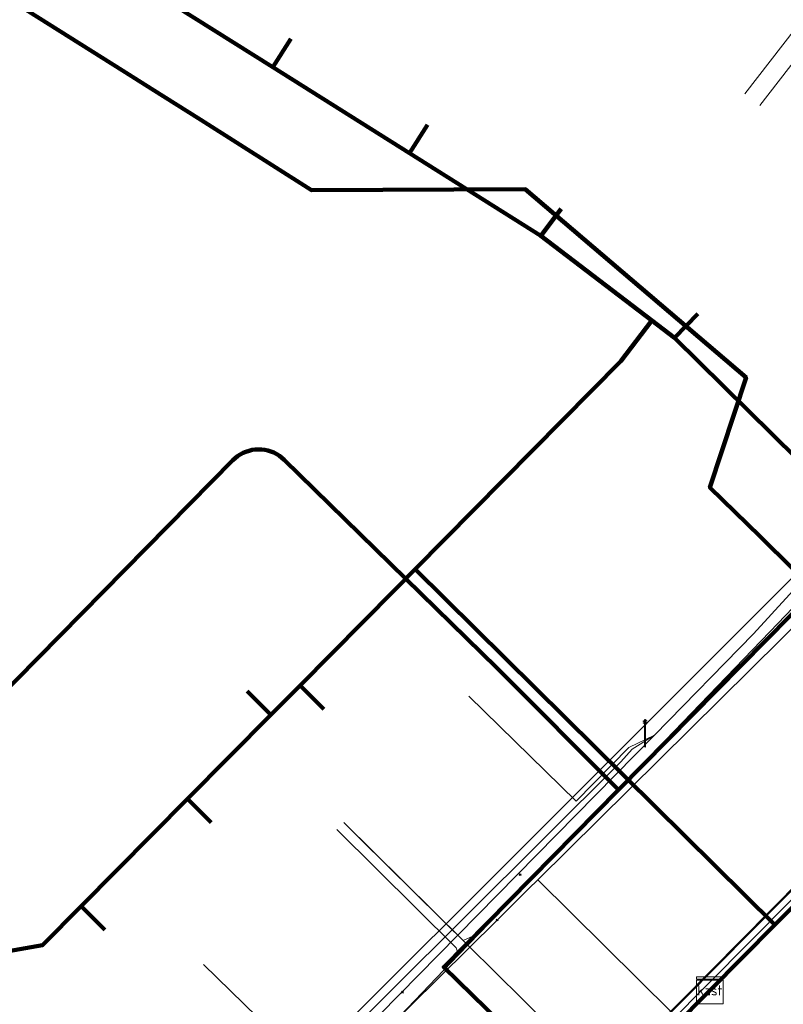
# Model space of a CAD drawing. Extents: x 152558 to 154479, y 462974 to 463683.
# Tile 88 of 256: x 153057 to 153080, y 463433 to 463463. Entities that reach past the tile are written whole.
import ezdxf
from ezdxf.enums import TextEntityAlignment as Align
from ezdxf.lldxf.tags import DXFTag

# ---------------------------------------------------------------- set-up
doc = ezdxf.new("R2010")
doc.units = 0
doc.header["$LTSCALE"] = 0.2
doc.layers.get('0').update_dxf_attribs({"linetype": 'CONTINUOUS'})
for name, color, linetype, lineweight in [('B-RO-KL-DATA_COAXIAAL_17_ZIGGO BV-G', 90, 'KL-DATA-N', 18), ('B-RO-KL-DATA_COAXIAAL_7_ZIGGO BV-G', 90, 'KL-DATA-N', 18), ('B-RO-KL-DATA_EUROFIBER NEDERLAND BV-G', 90, 'KL-DATA-N', 18), ('B-RO-KL-DATA_HULPSTUK_KPN BV-S', 90, 'CONTINUOUS', 25), ('B-RO-KL-DATA_HULPSTUK_REGGEFIBER OPERATOR BV-S', 90, 'CONTINUOUS', 25), ('B-RO-KL-DATA_HULPSTUK_ZIGGO BV-S', 90, 'CONTINUOUS', 25), ('B-RO-KL-DATA_KABELBED_KPN BV-G', 90, 'CONTINUOUS', 100), ('B-RO-KL-DATA_KABELBED_ZIGGO BV-G', 90, 'CONTINUOUS', 100), ('B-RO-KL-DATA_REGGEFIBER OPERATOR BV-G', 90, 'KL-DATA-N', 18), ('B-RO-KL-ET_LS_400 V_STEDIN NETBEHEER BV-G', 190, 'KL-LS-N', 18), ('B-RO-KL-ET_LS_GEMEENTE AMERSFOORT-S', 190, 'CONTINUOUS', 25), ('B-RO-KL-GAS_LD_ASBESTCEMENT_124_0.1 BAR_STEDIN NETBEHEER BV-G', 50, 'KL-GAS-LD-N', 18), ('B-RO-KL-GAS_LD_KOPER_22_0.1 BAR_STEDIN NETBEHEER BV-G', 50, 'KL-GAS-LD-N', 18), ('B-RO-KL-GAS_LD_PVC_63_0.1 BAR_STEDIN NETBEHEER BV-G', 50, 'KL-GAS-LD-N', 18), ('B-RO-KL-WATER_100_VITENS-G', 170, 'KL-WATER-N', 18), ('B-RO-KL-WATER_HULPSTUK_VITENS-S', 170, 'CONTINUOUS', 25)]:
    doc.layers.add(name, color=color, linetype=linetype, lineweight=lineweight)
doc.styles.add('NLCS-ISO', font='NLCS-ISO.ttf')
tags = doc.linetypes.add('KL-DATA-N', pattern='A,4,-1,[101,NLCS.SHX,S=0.5,R=0,X=0,Y=0],-1,4,-1,["D",Standard,S=1,R=0,X=-0.25,Y=-0.5],-1.5', length=12.5).pattern_tags.tags
tags[18] = DXFTag(74, 10)
tags = doc.linetypes.add('KL-GAS-LD-N', pattern='A,4,-1,[69,NLCS.SHX,S=0.5,R=0,X=0,Y=0],-1,4,-1,["L",Standard,S=1,R=0,X=0.25,Y=-0.5],-2', length=13).pattern_tags.tags
tags[18] = DXFTag(74, 10)
tags = doc.linetypes.add('KL-LS-N', pattern='A,4,-1,[103,NLCS.SHX,S=0.75,R=0,X=0,Y=0],-1,4,-1,["L",Standard,S=1,R=0,X=0,Y=-0.5],-2', length=13).pattern_tags.tags
tags[18] = DXFTag(74, 10)
doc.linetypes.add('KL-WATER-N', pattern='A,7,-0.5,[168,NLCS.SHX,S=0.75,R=0,X=0.75,Y=0],-2', length=9.5)

# ---------------------------------------------------------------- blocks, each defined once
blk = doc.blocks.new('SKL-WTB_HULP_KAST-SO')
at = {"color": 0, "linetype": 'ByBlock', "lineweight": 18}
for points in [[(-2, 2), (2, 2), (2, 1.68), (-2, 1.68)], [(-2, 1.52), (2, 1.52), (2, -2), (-2, -2)]]:
    blk.add_lwpolyline(points, close=True, dxfattribs=at)
at = {"color": 0, "linetype": 'ByBlock', "lineweight": 18, "style": 'NLCS-ISO'}
blk.add_text('kast', height=1.5, dxfattribs=at).set_placement((0, 0), align=Align.MIDDLE_CENTER)
at = {"color": 0, "linetype": 'ByBlock', "lineweight": 18, "style": 'NLCS-ISO', "flags": 1}
for tag, p in [('TYPE', (2.5, 0)), ('LABEL', (2.5, -1.5)), ('OMSCHRIJVING', (2.5, -3))]:
    blk.add_attdef(tag, p, '', height=1, dxfattribs=at)
blk = doc.blocks.new('SKL-WTB_HULP_OVERIG-SO')
at = {"color": 0, "linetype": 'ByBlock', "lineweight": 18}
for points in [[(-0.14, 0.14), (0.14, -0.14)], [(0.14, 0.14), (-0.14, -0.14)]]:
    blk.add_lwpolyline(points, dxfattribs=at)
at = {"color": 0, "linetype": 'ByBlock', "lineweight": 18, "style": 'NLCS-ISO', "flags": 1}
for tag, p in [('TYPE', (1.5, 0)), ('LABEL', (1.5, -1.5)), ('OMSCHRIJVING', (1.5, -3))]:
    blk.add_attdef(tag, p, '', height=1, dxfattribs=at)
blk = doc.blocks.new('SKL-ET_LS_MAST-SO')
for p, q in [((-0.05, 2.07), (0.05, 2.07)), ((-0.05, -2), (0.05, -2))]:
    blk.add_line(p, q)
for points in [[(-0.18, 1.76), (-0.22, 1.76), (-0.22, 1.84), (-0.18, 1.84), (-0.18, 1.79)], [(-0.18, 1.49), (-0.22, 1.49), (-0.22, 1.57), (-0.18, 1.57), (-0.18, 1.52)], [(-0.18, 1.79), (-0.05, 1.79)], [(-0.18, 1.76), (-0.05, 1.76)], [(-0.18, 1.52), (-0.05, 1.52)], [(-0.18, 1.49), (-0.05, 1.49)], [(-0.05, -2), (-0.05, 2.07)], [(0.05, -2), (0.05, 2.07)], [(0.18, 1.92), (0.05, 1.92)], [(0.18, 1.89), (0.05, 1.89)], [(0.18, 1.66), (0.05, 1.66)], [(0.18, 1.63), (0.05, 1.63)], [(0.18, 1.89), (0.22, 1.89), (0.22, 1.97), (0.18, 1.97), (0.18, 1.92)], [(0.18, 1.63), (0.22, 1.63), (0.22, 1.71), (0.18, 1.71), (0.18, 1.66)], [(0.18, 1.39), (0.05, 1.39)], [(0.18, 1.36), (0.05, 1.36)], [(0.18, 1.36), (0.22, 1.36), (0.22, 1.44), (0.18, 1.44), (0.18, 1.39)]]:
    blk.add_lwpolyline(points)

msp = doc.modelspace()

# ---------------------------------------------------------------- linework, layer by layer
at = {"layer": 'B-RO-KL-DATA_COAXIAAL_17_ZIGGO BV-G', "flags": 128}
for points in [[(153089.958, 463458.019), (153095.745, 463452.316), (153089.236, 463445.749), (153086.566, 463443.055), (153085.721, 463442.202), (153085.213, 463441.69), (153079.383, 463435.807), (153077.448, 463433.855), (153073.084, 463429.451), (153071.799, 463428.155), (153068.317, 463424.642), (153065.33, 463421.629), (153063.256, 463419.536), (153062.746, 463419.112), (153061.785, 463418.312), (153060.11, 463417.391), (153058.29, 463416.806), (153056.391, 463416.577), (153054.484, 463416.715), (153050.257, 463417.43), (153049.39, 463417.577), (153046.204, 463418.116), (153043.555, 463418.565), (153041.179, 463418.967), (153037.56, 463419.579), (153037.29, 463419.625), (153032.265, 463420.475), (153031.233, 463420.65), (153026.208, 463421.5), (153023.187, 463422.011), (153022.155, 463422.186), (153019.133, 463422.697), (153017.129, 463423.036), (153013.241, 463423.694), (153009.188, 463424.38), (153006.166, 463424.891), (153004.163, 463425.23), (153003.478, 463425.346), (153002.757, 463425.467), (153002.145, 463424.729)], [(153089.958, 463458.019), (153095.745, 463452.316), (153089.236, 463445.749), (153086.566, 463443.055), (153085.721, 463442.202), (153085.213, 463441.69), (153079.383, 463435.807), (153077.448, 463433.855)]]:
    msp.add_lwpolyline(points, dxfattribs=at)
at = {"layer": 'B-RO-KL-DATA_COAXIAAL_7_ZIGGO BV-G', "flags": 128}
for points in [[(153077.448, 463433.855), (153079.383, 463435.807), (153073.116, 463442.003), (153068.679, 463446.39), (153074.8, 463452.58), (153075.723, 463453.787), (153072.418, 463456.315), (153068.511, 463458.77), (153064.444, 463461.326), (153059.466, 463464.454), (153059.093, 463464.689), (153054.877, 463467.338), (153051.239, 463469.624), (153047.986, 463471.668), (153048.518, 463472.515)], [(153077.448, 463433.855), (153079.383, 463435.807), (153073.116, 463442.003), (153068.679, 463446.39), (153074.8, 463452.58), (153075.723, 463453.787), (153072.418, 463456.315), (153068.511, 463458.77), (153064.444, 463461.326), (153059.466, 463464.454), (153059.093, 463464.689), (153054.877, 463467.338), (153051.239, 463469.624), (153051.771, 463470.471)], [(153077.448, 463433.855), (153079.383, 463435.807), (153073.116, 463442.003), (153068.679, 463446.39), (153074.8, 463452.58), (153075.723, 463453.787), (153072.418, 463456.315), (153068.511, 463458.77), (153064.444, 463461.326), (153059.466, 463464.454), (153059.093, 463464.689), (153054.877, 463467.338), (153055.41, 463468.184)], [(153077.448, 463433.855), (153079.383, 463435.807), (153073.116, 463442.003), (153068.679, 463446.39), (153074.8, 463452.58), (153075.723, 463453.787), (153072.418, 463456.315), (153068.511, 463458.77), (153064.444, 463461.326), (153059.466, 463464.454), (153059.093, 463464.689), (153059.625, 463465.535)], [(153077.448, 463433.855), (153079.383, 463435.807), (153073.116, 463442.003), (153068.679, 463446.39), (153074.8, 463452.58), (153075.723, 463453.787), (153072.418, 463456.315), (153068.511, 463458.77), (153064.444, 463461.326), (153064.976, 463462.173)], [(153077.448, 463433.855), (153079.383, 463435.807), (153073.116, 463442.003), (153068.679, 463446.39), (153074.8, 463452.58), (153075.723, 463453.787), (153072.418, 463456.315), (153068.511, 463458.77), (153069.043, 463459.617)], [(153077.448, 463433.855), (153079.383, 463435.807), (153073.116, 463442.003), (153068.679, 463446.39), (153074.8, 463452.58), (153075.723, 463453.787), (153072.418, 463456.315), (153073.026, 463457.109)], [(153077.448, 463433.855), (153079.383, 463435.807), (153073.116, 463442.003), (153068.679, 463446.39), (153074.8, 463452.58), (153075.723, 463453.787), (153076.393, 463453.274), (153077.095, 463453.986)], [(153081.477, 463449.668), (153080.775, 463448.956), (153076.393, 463453.274), (153075.723, 463453.787), (153074.8, 463452.58), (153068.679, 463446.39), (153073.116, 463442.003), (153079.383, 463435.807), (153077.448, 463433.855)], [(153038.631, 463434.574), (153038.797, 463435.56), (153044.962, 463434.517), (153049.428, 463433.761), (153050.815, 463434.006), (153057.582, 463435.201), (153058.734, 463436.363), (153061.898, 463439.553), (153064.384, 463442.059), (153065.25, 463442.932), (153068.058, 463445.762), (153068.679, 463446.39), (153073.116, 463442.003), (153079.383, 463435.807), (153077.448, 463433.855)], [(153044.795, 463433.531), (153044.962, 463434.517), (153049.428, 463433.761), (153050.815, 463434.006), (153057.582, 463435.201), (153058.734, 463436.363), (153061.898, 463439.553), (153064.384, 463442.059), (153065.25, 463442.932), (153068.058, 463445.762), (153068.679, 463446.39), (153073.116, 463442.003), (153079.383, 463435.807), (153077.448, 463433.855)], [(153077.448, 463433.855), (153079.383, 463435.807), (153073.116, 463442.003), (153068.679, 463446.39), (153068.058, 463445.762), (153065.25, 463442.932), (153064.384, 463442.059), (153061.898, 463439.553), (153058.734, 463436.363), (153057.582, 463435.201), (153050.815, 463434.006), (153050.989, 463433.021)], [(153077.448, 463433.855), (153079.383, 463435.807), (153073.116, 463442.003), (153068.679, 463446.39), (153068.058, 463445.762), (153065.25, 463442.932), (153064.384, 463442.059), (153061.898, 463439.553), (153058.734, 463436.363), (153059.444, 463435.658)], [(153077.448, 463433.855), (153079.383, 463435.807), (153073.116, 463442.003), (153068.679, 463446.39), (153068.058, 463445.762), (153065.25, 463442.932), (153064.384, 463442.059), (153061.898, 463439.553), (153062.608, 463438.848)], [(153077.448, 463433.855), (153079.383, 463435.807), (153073.116, 463442.003), (153068.679, 463446.39), (153068.058, 463445.762), (153065.25, 463442.932), (153064.384, 463442.059), (153063.674, 463442.764)], [(153077.448, 463433.855), (153079.383, 463435.807), (153073.116, 463442.003), (153068.679, 463446.39), (153068.058, 463445.762), (153065.25, 463442.932), (153065.96, 463442.227)], [(153077.448, 463433.855), (153079.383, 463435.807), (153085.213, 463441.69), (153085.721, 463442.202), (153086.566, 463443.055), (153089.236, 463445.749), (153089.678, 463445.31)], [(153077.448, 463433.855), (153079.383, 463435.807), (153085.213, 463441.69), (153085.616, 463441.283)], [(153077.448, 463433.855), (153079.383, 463435.807), (153085.213, 463441.69), (153085.616, 463441.283)], [(153077.448, 463433.855), (153079.383, 463435.807), (153085.213, 463441.69), (153085.616, 463441.283)], [(153077.448, 463433.855), (153079.383, 463435.807), (153085.213, 463441.69), (153085.616, 463441.283)], [(153093.809, 463430.047), (153092.807, 463429.688), (153091.942, 463432.101), (153091.783, 463432.545), (153092.58, 463432.831), (153092.421, 463433.273), (153091.779, 463435.062), (153090.9, 463435.953), (153090.554, 463436.303), (153090.549, 463436.308), (153089.954, 463436.908), (153086.461, 463440.431), (153085.616, 463441.283), (153085.213, 463441.69), (153079.383, 463435.807), (153077.448, 463433.855)], [(153077.448, 463433.855), (153079.383, 463435.807), (153085.213, 463441.69), (153085.616, 463441.283)], [(153077.448, 463433.855), (153079.383, 463435.807), (153085.213, 463441.69), (153085.616, 463441.283)], [(153077.448, 463433.855), (153079.383, 463435.807), (153085.213, 463441.69), (153085.616, 463441.283)], [(153077.448, 463433.855), (153079.383, 463435.807), (153085.213, 463441.69), (153085.616, 463441.283)], [(153077.448, 463433.855), (153079.383, 463435.807), (153085.213, 463441.69), (153085.616, 463441.283)], [(153077.448, 463433.855), (153079.383, 463435.807), (153085.213, 463441.69), (153085.616, 463441.283)], [(153048.392, 463407.086), (153048.559, 463408.072), (153044.548, 463408.752), (153039.877, 463409.543), (153036.147, 463410.175), (153031.027, 463411.043), (153026.51, 463411.808), (153021.589, 463412.642), (153017.415, 463413.349), (153013.087, 463414.082), (153008.483, 463414.862), (153004.682, 463415.506), (153001.893, 463415.979), (153002.727, 463420.909), (153002.827, 463421.501), (153003.478, 463425.346), (153004.163, 463425.23), (153006.166, 463424.891), (153009.188, 463424.38), (153013.241, 463423.694), (153017.129, 463423.036), (153019.133, 463422.697), (153022.155, 463422.186), (153023.187, 463422.011), (153026.208, 463421.5), (153031.233, 463420.65), (153032.265, 463420.475), (153037.29, 463419.625), (153037.56, 463419.579), (153041.179, 463418.967), (153043.555, 463418.565), (153046.204, 463418.116), (153049.39, 463417.577), (153050.257, 463417.43), (153054.484, 463416.715), (153056.391, 463416.577), (153058.29, 463416.806), (153060.11, 463417.391), (153061.785, 463418.312), (153062.746, 463419.112), (153063.256, 463419.536), (153065.33, 463421.629), (153068.317, 463424.642), (153071.799, 463428.155), (153073.084, 463429.451), (153077.448, 463433.855)], [(153055.109, 463406.925), (153055.276, 463407.911), (153060.755, 463406.984), (153062.552, 463406.68), (153065.107, 463409.259), (153068.686, 463412.871), (153071.549, 463415.76), (153074.331, 463418.567), (153077.846, 463422.114), (153079.155, 463423.435), (153074.5, 463428.048), (153073.084, 463429.451), (153077.448, 463433.855)], [(153077.448, 463433.855), (153073.084, 463429.451), (153074.5, 463428.048), (153079.155, 463423.435), (153077.846, 463422.114), (153074.331, 463418.567), (153071.549, 463415.76), (153068.686, 463412.871), (153065.107, 463409.259), (153062.552, 463406.68), (153060.755, 463406.984), (153060.588, 463405.998)], [(153077.448, 463433.855), (153073.084, 463429.451), (153074.5, 463428.048), (153079.155, 463423.435), (153077.846, 463422.114), (153074.331, 463418.567), (153071.549, 463415.76), (153068.686, 463412.871), (153065.107, 463409.259), (153065.818, 463408.555)], [(153077.448, 463433.855), (153073.084, 463429.451), (153074.5, 463428.048), (153079.155, 463423.435), (153077.846, 463422.114), (153074.331, 463418.567), (153071.549, 463415.76), (153068.686, 463412.871), (153069.397, 463412.166)], [(153077.448, 463433.855), (153073.084, 463429.451), (153074.5, 463428.048), (153079.155, 463423.435), (153077.846, 463422.114), (153074.331, 463418.567), (153071.549, 463415.76), (153072.26, 463415.055)], [(153077.448, 463433.855), (153073.084, 463429.451), (153074.5, 463428.048), (153079.155, 463423.435), (153077.846, 463422.114), (153074.331, 463418.567), (153075.042, 463417.863)], [(153077.448, 463433.855), (153073.084, 463429.451), (153074.5, 463428.048), (153079.155, 463423.435), (153077.846, 463422.114), (153078.556, 463421.41)]]:
    msp.add_lwpolyline(points, dxfattribs=at)
at = {"layer": 'B-RO-KL-DATA_EUROFIBER NEDERLAND BV-G', "flags": 128}
for points in [[(152571.462, 463494.696), (152614, 463485.4), (152615.1, 463482.7), (152678.5, 463464.8), (152679.7, 463464.8), (152685.6, 463462.8), (152698, 463459.2), (152703.7, 463457.3), (152720.1, 463452.4), (152731.7, 463448.8), (152732.3, 463448.7), (152740.2, 463446.1), (152747.8, 463444.1), (152751.2, 463443), (152751.7, 463443.2), (152755.2, 463454.3), (152761, 463474.3), (152761.9, 463477.7), (152762.9, 463480.9), (152763.8, 463484.5), (152767, 463494.7), (152767.9, 463498.1), (152771.4, 463509.8), (152772.7, 463513.8), (152773, 463514.2), (152773.3, 463514.3), (152777.9, 463512.9), (152778.3, 463513.1), (152778.7, 463514.1), (152780, 463518.5), (152780.5, 463519), (152783.3, 463520.1), (152784, 463520), (152812.4, 463511.4), (152827.7, 463506.6), (152828.9, 463505.7), (152831, 463500.9), (152829.3, 463495.1), (152829.5, 463494.3), (152830.2, 463493.2), (152831.6, 463490.5), (152832.5, 463489.4), (152849.6, 463484.1), (152851.2, 463483.7), (152861.1, 463480.6), (152863.2, 463479.8), (152867, 463476.5), (152873.3, 463475), (152874.7, 463474.9), (152876.8, 463474.9), (152881.9, 463474), (152891.4, 463471.3), (152897.6, 463470.1), (152916, 463466.8), (152936.3, 463462.9), (152942.5, 463461), (152953.3, 463457.5), (152965.2, 463453.3), (152966.3, 463453.1), (152970.6, 463451.7), (152972.3, 463451), (152973.1, 463450), (152970.9, 463430.7), (152971.4, 463430.6), (152977.2, 463429.9), (152982.1, 463429), (152996.4, 463426.6), (153020, 463422.8), (153038, 463419.8), (153049.2, 463418), (153058.3, 463416.6), (153059.7, 463417.6), (153063.1, 463420.1), (153066.7, 463423.6), (153085.6, 463442.6), (153093.4, 463450.7), (153096, 463452.3), (153099.1, 463449.1), (153103.8, 463442.4), (153107.1, 463435.7), (153107.4, 463434.8), (153109.9, 463428.3), (153112, 463421.3), (153112.9, 463413.6), (153112.9, 463407.3), (153113.3, 463406.2), (153113.1, 463402.8), (153112.1, 463396.3), (153110.6, 463390.3), (153110.2, 463388.1), (153111.1, 463387.4), (153112.3, 463387), (153118.7, 463385.3), (153121.5, 463384.9)], [(152936.5, 463462.8), (152942.5, 463461), (152953.3, 463457.5), (152965.2, 463453.3), (152966.3, 463453.1), (152970.6, 463451.7), (152972.3, 463451), (152973.1, 463450), (152972.4, 463444.2), (152970.9, 463430.7), (152971.4, 463430.6), (152975.4, 463430.1), (152977.2, 463429.9), (152982.1, 463429), (152996.4, 463426.6), (153014, 463423.8), (153020, 463422.8), (153038, 463419.8), (153049.2, 463418), (153055.9, 463417), (153058.3, 463416.6), (153059.7, 463417.6), (153063.1, 463420.1), (153066.7, 463423.6), (153075.7, 463432.6), (153085.6, 463442.6), (153093.4, 463450.7), (153096, 463452.3), (153099.1, 463449.1), (153103.5, 463442.9), (153103.8, 463442.4), (153107.1, 463435.7), (153107.4, 463434.8), (153109.9, 463428.3), (153112, 463421.3), (153112.9, 463413.6), (153112.9, 463411.3), (153112.9, 463407.3), (153113.3, 463406.2), (153113.1, 463402.8), (153112.9, 463401.5), (153112.1, 463396.3), (153110.6, 463390.3), (153110.2, 463388.1), (153111.1, 463387.4), (153112.3, 463387), (153117.1, 463385.7), (153118.7, 463385.3), (153121.5, 463384.9)]]:
    msp.add_lwpolyline(points, dxfattribs=at)
at = {"layer": 'B-RO-KL-DATA_KABELBED_KPN BV-G', "flags": 128}
for points in [[(153048.025, 463468.739), (153059.961, 463461.234)], [(153059.961, 463461.234), (153060.341, 463460.994)], [(153060.341, 463460.994), (153060.828, 463460.688)], [(153060.828, 463460.688), (153062.297, 463459.766), (153065.594, 463457.668), (153071.951, 463457.698), (153078.527, 463452.091), (153077.451, 463448.817), (153078.947, 463447.358), (153079.915, 463446.404)], [(153055.521, 463441.795), (153063.247, 463449.632), (153063.316, 463449.696), (153063.391, 463449.754), (153063.47, 463449.806), (153063.554, 463449.85), (153063.641, 463449.887), (153063.731, 463449.916), (153063.823, 463449.937), (153063.917, 463449.95), (153064.011, 463449.955), (153064.106, 463449.952), (153064.2, 463449.94), (153064.292, 463449.921), (153064.383, 463449.893), (153064.47, 463449.858), (153064.555, 463449.815), (153064.635, 463449.765), (153064.711, 463449.708), (153064.781, 463449.645), (153071.103, 463443.454), (153074.734, 463439.826)], [(153080.577, 463445.747), (153074.734, 463439.825)], [(153074.734, 463439.825), (153069.53, 463434.551), (153077.124, 463427.136), (153082.846, 463421.475), (153082.314, 463420.982)]]:
    msp.add_lwpolyline(points, dxfattribs=at)
at = {"layer": 'B-RO-KL-DATA_KABELBED_ZIGGO BV-G', "flags": 128}
for points in [[(153064.444, 463461.326), (153059.093, 463464.689)], [(153064.444, 463461.326), (153064.976, 463462.173)], [(153068.511, 463458.77), (153064.444, 463461.326)], [(153068.511, 463458.77), (153069.043, 463459.617)], [(153072.418, 463456.315), (153068.511, 463458.77)], [(153072.418, 463456.315), (153073.026, 463457.109)], [(153075.723, 463453.787), (153072.418, 463456.315)], [(153074.8, 463452.58), (153075.723, 463453.787)], [(153076.393, 463453.274), (153075.723, 463453.787)], [(153076.393, 463453.274), (153077.095, 463453.986)], [(153081.477, 463449.668), (153080.775, 463448.956), (153076.393, 463453.274)], [(153068.679, 463446.39), (153074.8, 463452.58)], [(153068.058, 463445.762), (153068.679, 463446.39)], [(153068.679, 463446.39), (153079.383, 463435.807)], [(153065.25, 463442.932), (153068.058, 463445.762)], [(153064.384, 463442.059), (153065.25, 463442.932)], [(153065.25, 463442.932), (153065.96, 463442.227)], [(153063.674, 463442.764), (153064.384, 463442.059)], [(153061.898, 463439.553), (153064.384, 463442.059)], [(153085.213, 463441.69), (153079.383, 463435.807)], [(153058.734, 463436.363), (153061.898, 463439.553)], [(153061.898, 463439.553), (153062.608, 463438.848)], [(153050.815, 463434.006), (153057.582, 463435.201), (153058.734, 463436.363)], [(153058.734, 463436.363), (153059.444, 463435.658)], [(153079.383, 463435.807), (153077.448, 463433.855)], [(153077.448, 463433.855), (153073.084, 463429.451)]]:
    msp.add_lwpolyline(points, dxfattribs=at)
at = {"layer": 'B-RO-KL-DATA_REGGEFIBER OPERATOR BV-G', "flags": 128}
for points in [[(152829.869, 463526.12), (152831.488, 463525.4), (152832.122, 463524.819), (152832.543, 463524.465), (152832.827, 463523.923), (152832.829, 463523.063), (152830.408, 463514.407), (152829.119, 463511.38), (152828.623, 463509.999), (152827.817, 463506.864), (152827.702, 463506.587), (152828.928, 463505.685), (152830.954, 463500.893), (152830.56, 463499.357), (152829.265, 463495.066), (152829.483, 463494.349), (152830.154, 463493.152), (152831.575, 463490.473), (152832.213, 463489.734), (152832.543, 463489.443), (152841.218, 463486.779), (152841.666, 463486.614), (152849.617, 463484.149), (152861.117, 463480.57), (152863.233, 463479.848), (152864.067, 463478.982), (152866.556, 463476.86), (152867.025, 463476.476), (152873.347, 463474.963), (152874.723, 463474.861), (152876.826, 463474.903), (152879.116, 463474.523), (152881.884, 463473.956), (152886.485, 463472.754), (152890.835, 463471.518), (152891.443, 463471.289), (152897.607, 463470.079), (152906.664, 463468.479), (152916.044, 463466.809), (152924.14, 463465.167), (152932.324, 463463.605), (152936.267, 463462.922), (152942.479, 463461.022), (152953.275, 463457.463), (152965.214, 463453.343), (152966.286, 463453.145), (152970.614, 463451.703), (152972.043, 463451.075), (152973.079, 463450.04), (152972.422, 463444.249), (152970.913, 463430.665), (152971.397, 463430.636), (152975.421, 463430.131), (152977.233, 463429.872), (152978.917, 463429.569), (152979.483, 463429.47), (152983.157, 463428.857), (152996.428, 463426.649), (153013.999, 463423.805), (153020.003, 463422.786), (153038.022, 463419.826), (153049.211, 463418.019), (153055.896, 463416.964), (153058.292, 463416.647), (153059.739, 463417.607), (153063.097, 463420.059), (153066.652, 463423.589), (153075.688, 463432.635), (153085.555, 463442.598), (153093.411, 463450.749), (153096.581, 463452.576)], [(152982.255, 463488.436), (152981.72, 463487.934), (152988.344, 463486.001), (152985.267, 463474.068), (152981.969, 463461.447), (152981.605, 463459.9), (152979.544, 463449.652), (152978.921, 463444.426), (152978.066, 463437.444), (152978.023, 463436.585), (152978.769, 463436.182), (152981.895, 463435.911), (152997.672, 463433.165), (152998.379, 463437.132), (152999.366, 463437.61), (153017.206, 463434.689), (153025.889, 463433.224), (153035.057, 463431.464), (153035.505, 463431.224), (153034.919, 463426.394), (153040.262, 463425.562), (153045.604, 463424.728), (153050.947, 463423.894), (153056.289, 463423.059), (153058.998, 463424.366), (153061.772, 463427.182), (153075.799, 463441.453), (153078.748, 463444.469), (153085.924, 463452.306), (153087.639, 463453.631), (153089.199, 463455.054), (153092.742, 463456.937)], [(153078.489, 463460.533), (153081.815, 463464.832), (153081.999, 463465.118), (153082.483, 463464.794), (153088.387, 463460.915), (153090.698, 463459.385)], [(153078.934, 463460.188), (153082.349, 463464.601), (153082.452, 463464.763), (153088.402, 463460.837), (153090.698, 463459.385)], [(153047.017, 463424.508), (153051.131, 463423.865), (153056.289, 463423.059), (153058.998, 463424.366), (153061.772, 463427.182), (153075.799, 463441.453), (153078.748, 463444.469), (153085.924, 463452.306), (153087.639, 463453.631), (153089.199, 463455.054), (153092.742, 463456.937)], [(153031.903, 463420.832), (153038.022, 463419.826), (153049.211, 463418.019), (153055.896, 463416.964), (153058.292, 463416.647), (153059.739, 463417.607), (153063.097, 463420.059), (153066.652, 463423.589), (153075.688, 463432.635), (153085.555, 463442.598), (153093.411, 463450.749), (153096.581, 463452.576)], [(153070.271, 463442.615), (153073.467, 463439.487), (153075.033, 463441.08), (153075.799, 463441.453)], [(153062.38, 463434.628), (153065.587, 463431.49), (153074.797, 463440.661), (153075.14, 463441.035), (153075.799, 463441.453)]]:
    msp.add_lwpolyline(points, dxfattribs=at)
at = {"layer": 'B-RO-KL-ET_LS_400 V_STEDIN NETBEHEER BV-G', "flags": 128}
for points in [[(153057.252, 463416.819), (153057.893, 463416.889), (153058.136, 463416.94), (153058.152, 463416.943), (153058.91, 463417.125), (153059.212, 463417.218), (153059.97, 463417.513), (153060.141, 463417.587), (153060.734, 463417.889), (153060.933, 463418.021), (153061.211, 463418.177), (153061.754, 463418.561), (153062.232, 463419.005), (153063.603, 463420.361), (153065.156, 463421.897), (153066.26, 463422.989), (153068.09, 463424.799), (153068.172, 463424.88), (153068.968, 463425.668), (153070.106, 463426.794), (153071.693, 463428.364), (153072.617, 463429.279), (153073.969, 463430.616), (153076.219, 463432.86), (153088.188, 463444.922), (153089.104, 463445.846), (153089.122, 463445.864), (153089.129, 463445.871), (153089.168, 463445.91), (153098.905, 463455.721), (153103.857, 463463.77)], [(153066.553, 463438.852), (153067.051, 463438.36)], [(153067.051, 463438.36), (153074.284, 463431.209), (153073.955, 463430.63), (153073.969, 463430.616)]]:
    msp.add_lwpolyline(points, dxfattribs=at)
at = {"layer": 'B-RO-KL-GAS_LD_ASBESTCEMENT_124_0.1 BAR_STEDIN NETBEHEER BV-G', "flags": 128}
msp.add_lwpolyline([(153062.897, 463429.142), (153088.22, 463454.449)], dxfattribs=at)
at = {"layer": 'B-RO-KL-GAS_LD_KOPER_22_0.1 BAR_STEDIN NETBEHEER BV-G', "flags": 128}
for points in [[(153066.553, 463438.852), (153070.107, 463435.339), (153070.595, 463435.558)], [(153066.342, 463438.639), (153069.898, 463435.122), (153069.971, 463434.91)]]:
    msp.add_lwpolyline(points, dxfattribs=at)
at = {"layer": 'B-RO-KL-GAS_LD_PVC_63_0.1 BAR_STEDIN NETBEHEER BV-G', "flags": 128}
msp.add_lwpolyline([(152977.309, 463429.652), (152993.826, 463427.011), (153001.827, 463425.675), (153002.616, 463425.55), (153006.036, 463425.008), (153007.372, 463424.796), (153008.164, 463424.671), (153010.202, 463424.348), (153010.655, 463424.276), (153011.979, 463424.056), (153014.398, 463423.646), (153015.699, 463423.425), (153018.954, 463422.873), (153018.983, 463422.868), (153019.248, 463422.823), (153020.63, 463422.588), (153023.181, 463422.156), (153024.582, 463421.918), (153026.95, 463421.517), (153027.936, 463421.35), (153028.289, 463421.29), (153029.57, 463421.064), (153032.411, 463420.538), (153034.142, 463420.218), (153034.732, 463420.109), (153037.06, 463419.679), (153039.497, 463419.248), (153040.68, 463419.044), (153041.826, 463418.855), (153043.173, 463418.633), (153043.863, 463418.519), (153046.569, 463418.072), (153050.34, 463417.45), (153051.161, 463417.293), (153051.722, 463417.185), (153053.52, 463416.886), (153054.154, 463416.804), (153056.007, 463416.559), (153058.649, 463416.878), (153059.208, 463416.943), (153059.496, 463417.089), (153060.007, 463417.345), (153061.825, 463418.257), (153063.606, 463420.076), (153064.095, 463420.576), (153065.354, 463421.86), (153068.493, 463425.063), (153069.798, 463426.394), (153070.122, 463426.725), (153070.218, 463426.823), (153070.626, 463427.24), (153070.473, 463427.39), (153070.169, 463427.756), (153066.556, 463431.371), (153067.166, 463431.999), (153067.223, 463432.058), (153068.23, 463433.103), (153069.971, 463434.91), (153070.595, 463435.558), (153071.983, 463436.998), (153079.238, 463444.527), (153090.913, 463456.705), (153091.755, 463457.63)], dxfattribs=at)
at = {"layer": 'B-RO-KL-WATER_100_VITENS-G', "flags": 128}
for points in [[(153072.331, 463437.15), (153084.1, 463448.778), (153085.13, 463449.796), (153085.154, 463449.82), (153085.202, 463449.868), (153092.011, 463456.596)], [(152996.985, 463432.936), (152996.051, 463427.006), (153004.803, 463425.528), (153006.219, 463425.291), (153010.272, 463424.614), (153014.326, 463423.937), (153019.19, 463423.125), (153023.244, 463422.448), (153028.271, 463421.608), (153032.325, 463420.931), (153037.352, 463420.091), (153041.243, 463419.441), (153046.27, 463418.601), (153050.324, 463417.924), (153056.323, 463416.922), (153056.851, 463416.834), (153057.631, 463417.039), (153060.919, 463417.9), (153062.03, 463419.004), (153065.04, 463421.993), (153068.05, 463424.983), (153071.563, 463428.473), (153076.319, 463433.197), (153072.331, 463437.15)], [(153045.059, 463425.024), (153046.65, 463424.762), (153050.538, 463424.122), (153057.918, 463422.907), (153064.006, 463428.923), (153068.535, 463433.399), (153071.116, 463435.949), (153072.053, 463436.875), (153072.331, 463437.15)]]:
    msp.add_lwpolyline(points, dxfattribs=at)

# ---------------------------------------------------------------- block references
at = {"layer": 'B-RO-KL-DATA_HULPSTUK_KPN BV-S', "xscale": 0.2, "yscale": 0.2, "zscale": 0.2}
for p in [(153059.961, 463461.234), (153059.961, 463461.234), (153060.341, 463460.994), (153060.341, 463460.994), (153060.828, 463460.688), (153060.828, 463460.688), (153074.734, 463439.826), (153074.734, 463439.825), (153074.734, 463439.825)]:
    msp.add_blockref('SKL-WTB_HULP_OVERIG-SO', p, dxfattribs=at)
at = {"layer": 'B-RO-KL-DATA_HULPSTUK_REGGEFIBER OPERATOR BV-S', "xscale": 0.2, "yscale": 0.2, "zscale": 0.2}
for p in [(153071.8, 463437.3), (153068.3, 463433.8)]:
    msp.add_blockref('SKL-WTB_HULP_OVERIG-SO', p, dxfattribs=at)
at = {"layer": 'B-RO-KL-DATA_HULPSTUK_ZIGGO BV-S', "xscale": 0.2, "yscale": 0.2, "zscale": 0.2}
msp.add_blockref('SKL-WTB_HULP_KAST-SO', (153077.448, 463433.855), dxfattribs=at)
at = {"layer": 'B-RO-KL-ET_LS_GEMEENTE AMERSFOORT-S', "xscale": 0.2, "yscale": 0.2, "zscale": 0.2}
msp.add_blockref('SKL-ET_LS_MAST-SO', (153075.522, 463441.507), dxfattribs=at)
at = {"layer": 'B-RO-KL-WATER_HULPSTUK_VITENS-S', "xscale": 0.2, "yscale": 0.2, "zscale": 0.2}
msp.add_blockref('SKL-WTB_HULP_OVERIG-SO', (153071.116, 463435.949), dxfattribs=at)

doc.saveas('drawing.dxf')
